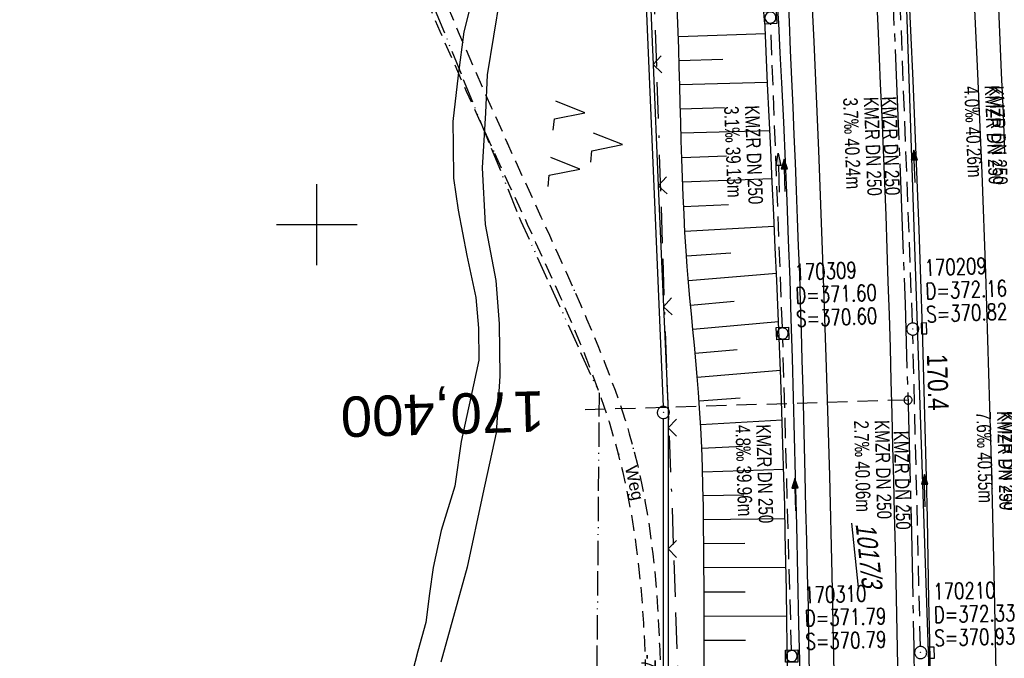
# Model space of a CAD drawing. Extents: x 509535 to 509917, y 455493 to 456443.
# Tile 8 of 34: x 509663 to 509785, y 455746 to 455825. Entities that reach past the tile are written whole.
import ezdxf
from ezdxf.enums import TextEntityAlignment as Align

# ---------------------------------------------------------------- set-up
doc = ezdxf.new("R2010")
doc.units = 0
doc.header["$LTSCALE"] = 10
doc.header["$MEASUREMENT"] = 0
for name, pattern in [('ACAD_ISO13W100', [36, 12, -3, 12, -3, 0, -3, 0, -3]), ('ACAD_ISO16W100', [73, 15, -6.5, 15, -6.5, 15, -7, 1, -7]), ('ACHSE', [5.5, 4, -0.5, 0.5, -0.5]), ('AUSGEZOGEN', [0]), ('LT00', [0]), ('LT11', [0.3, 0.2, -0.1]), ('LT17', [0.15, 0.1, -0.05]), ('STRICHLINIE2', [0.375, 0.25, -0.125])]:
    doc.linetypes.add(name, pattern=pattern)
doc.layers.get('0').update_dxf_attribs({"linetype": 'LT00'})
for name, color, linetype in [('--EK_FBR', 1, 'LT00'), ('--EK_Halt-Pfeil', 4, 'LT00'), ('--EK_Haltung', 7, 'STRICHLINIE2'), ('--EK_Haltung-Text', 140, 'LT00'), ('--EK_Schacht-Text', 5, 'LT00'), ('--EK_ST-93-1', 30, 'LT17'), ('--EL_DFK_AB_L', 21, 'LT00'), ('--EL_DFK_AB_P', 7, 'LT00'), ('--EL_Halt-Pfeil', 4, 'LT00'), ('--EL_Haltung', 182, 'STRICHLINIE2'), ('--EL_Haltung-Text', 182, 'LT00'), ('-AX-093', 35, 'ACHSE'), ('-ST-93-1', 250, 'LT00'), ('ABSTAND', 8, 'LT00'), ('BAB-KABEL', 220, 'ACAD_ISO16W100'), ('DFK_AB_FLNR', 7, 'Continuous'), ('DFK_AB_L', 21, 'LT00'), ('DFK_AB_P', 7, 'LT00'), ('DFK_KATASTER', 250, 'LT00'), ('DFK_NUTZUNG', 250, 'LT00'), ('FELDWEG_TEXT', 250, 'Continuous'), ('GASLTG', 250, 'ACAD_ISO13W100'), ('PFEIL', 140, 'AUSGEZOGEN'), ('V115_AFBR_BAB', 250, 'LT00'), ('V115_BOESCH', 250, 'LT00'), ('V115_BOSCHUNG', 250, 'LT00'), ('V115_FELDWEG', 250, 'LT11'), ('V115_GRABEN', 250, 'LT00'), ('V115_H_BORD', 8, 'LT00'), ('V115_KA_MULD', 182, 'LT00'), ('V115_KA_PRUF', 182, 'LT00'), ('V115_LD_MARK', 250, 'LT00'), ('V115_RASTER', 250, 'LT00'), ('V115_SINKK', 182, 'LT00'), ('V115_ZAUN', 40, 'LT00')]:
    doc.layers.add(name, color=color, linetype=linetype)
doc.styles.add('Beschrift', font='ARIAL.TTF')
doc.styles.add('Haltungsbeschriftung', font='ARIAL.TTF', dxfattribs={"width": 0.75})
doc.styles.add('schachtbeschriftung', font='romans.shx', dxfattribs={"width": 0.75, "height": 2})
doc.styles.get("Standard").update_dxf_attribs({"font": 'ARIAL.TTF'})

# ---------------------------------------------------------------- blocks, each defined once
blk = doc.blocks.new('SYMB0003')
at = {"color": 0, "linetype": 'ByBlock'}
for p, q in [((-0.015712, 0), (0.010166, 0.012015)), ((0, -0.021257), (-0.015712, 0)), ((0.010166, 0.012015), (0, -0.021257))]:
    blk.add_line(p, q, dxfattribs=at)
for points in [[(-0.031395, 0.499013), (-0.093691, 0.491144), (-0.154509, 0.475528), (-0.21289, 0.452414), (-0.267913, 0.422164), (-0.318712, 0.385257), (-0.364484, 0.342274), (-0.404509, 0.293893), (-0.438154, 0.240877), (-0.464888, 0.184062), (-0.484292, 0.124345), (-0.496058, 0.062667), (-0.5, 0)], [(-0.5, 0), (-0.496058, -0.062667), (-0.484292, -0.124345), (-0.464888, -0.184062), (-0.438154, -0.240877), (-0.404509, -0.293893), (-0.364485, -0.342274), (-0.318712, -0.385257), (-0.267914, -0.422164), (-0.21289, -0.452414), (-0.154509, -0.475529), (-0.093691, -0.491144), (-0.031395, -0.499014), (0.031395, -0.499014)], [(0.5, 0), (0.496057, 0.062667), (0.484292, 0.124345), (0.464888, 0.184062), (0.438153, 0.240877), (0.404509, 0.293893), (0.364484, 0.342274), (0.318712, 0.385257), (0.267913, 0.422164), (0.21289, 0.452414), (0.154509, 0.475528), (0.093691, 0.491144), (0.031395, 0.499013), (-0.031395, 0.499013)], [(0.031395, -0.499014), (0.093691, -0.491144), (0.154509, -0.475529), (0.21289, -0.452414), (0.267914, -0.422164), (0.318712, -0.385257), (0.364485, -0.342274), (0.404509, -0.293893), (0.438154, -0.240877), (0.464889, -0.184062), (0.484292, -0.124345), (0.496058, -0.062667), (0.5, 0)]]:
    blk.add_lwpolyline(points, dxfattribs=at)
blk = doc.blocks.new('SYMB7221')
at = {"color": 0, "linetype": 'ByBlock'}
for p, q in [((0, 0.435), (-0.11, 0.065)), ((0.11, 0.065), (0, 0.435)), ((0.25, 0.065), (0.11, 0.065)), ((-0.35, -0.065), (-0.46, -0.435)), ((0.35, -0.065), (0.24, -0.435))]:
    blk.add_line(p, q, dxfattribs=at)
for points in [[(-0.1, -0.435), (-0.24, -0.435), (-0.35, -0.065)], [(0.6, -0.435), (0.46, -0.435), (0.35, -0.065)]]:
    blk.add_lwpolyline(points, dxfattribs=at)
blk = doc.blocks.new('Pfreil3')
at = {"layer": 'PFEIL'}
blk.add_hatch(color=256, dxfattribs=at).paths.add_polyline_path([(-1.55, 0.27), (-1.55, -0.27), (0, 0)])
for p, q in [((-1.55, 0), (-4.83, 0)), ((-1.55, -0.27), (-1.55, 0.27)), ((-1.55, 0.27), (0, 0)), ((0, 0), (-1.55, -0.27))]:
    blk.add_line(p, q, dxfattribs=at)
blk = doc.blocks.new('SYMB0011')
at = {"color": 0, "linetype": 'ByBlock'}
for p, q in [((0.5, 0), (-0.5, 0)), ((0, 0.5), (0, -0.5))]:
    blk.add_line(p, q, dxfattribs=at)
blk = doc.blocks.new('SYMB1210')
at = {"color": 0, "linetype": 'ByBlock'}
blk.add_line((0.018815, -0.179014), (0.055623, -0.17119), dxfattribs=at)
for points in [[(-0.2, -0.2), (-0.2, 0.2), (0.2, 0.2), (0.2, -0.2), (-0.2, -0.2)], [(0.018815, 0.179014), (-0.018815, 0.179014), (-0.055623, 0.17119), (-0.09, 0.155885), (-0.120444, 0.133766), (-0.145623, 0.105801), (-0.164438, 0.073213), (-0.176067, 0.037424), (-0.18, 0)], [(-0.18, 0), (-0.176067, -0.037424), (-0.164438, -0.073213), (-0.145623, -0.105801), (-0.120444, -0.133766), (-0.09, -0.155885), (-0.055623, -0.17119), (-0.018815, -0.179014), (0.018815, -0.179014)], [(0.18, 0), (0.176067, 0.037424), (0.164438, 0.073213), (0.145623, 0.105801), (0.120444, 0.133766), (0.09, 0.155885), (0.055623, 0.17119), (0.018815, 0.179014)], [(0.055623, -0.17119), (0.09, -0.155885), (0.120444, -0.133766), (0.145623, -0.105801), (0.164438, -0.073213), (0.176067, -0.037424), (0.18, 0)]]:
    blk.add_lwpolyline(points, dxfattribs=at)
blk = doc.blocks.new('SYMB0652')
at = {"color": 0, "linetype": 'ByBlock'}
blk.add_lwpolyline([(-0.15, -0.075), (0.15, -0.075), (0.15, 0.075), (-0.15, 0.075), (-0.15, -0.075)], dxfattribs=at)
blk = doc.blocks.new('SYMB0024')
at = {"color": 0, "linetype": 'ByBlock'}
for p, q in [((-0.5, 0.5), (0, 0)), ((0, 0), (0.5, 0.5))]:
    blk.add_line(p, q, dxfattribs=at)
blk = doc.blocks.new('SYMB0070')
at = {"color": 0, "linetype": 'ByBlock'}
for p, q in [((-0.5, 0), (0.2, 0)), ((0.5, 0), (0.2, 0.1)), ((0.2, 0.1), (0.2, 0)), ((0.468, 0), (0.21, 0.086)), ((0.21, 0.086), (0.21, -0.086)), ((0.21, -0.086), (0.468, 0)), ((0.22, -0.072), (0.437, 0)), ((0.23, -0.058), (0.405, 0)), ((0.24, -0.045), (0.374, 0)), ((0.342, 0), (0.25, 0.031)), ((0.25, 0.031), (0.25, -0.031)), ((0.25, -0.031), (0.342, 0)), ((0.26, -0.017), (0.31, 0)), ((0.27, -0.003), (0.279, 0))]:
    blk.add_line(p, q, dxfattribs=at)
for points in [[(0.2, 0), (0.2, -0.1), (0.5, 0)], [(0.437, 0), (0.22, 0.072), (0.22, -0.072)], [(0.405, 0), (0.23, 0.058), (0.23, -0.058)], [(0.374, 0), (0.24, 0.045), (0.24, -0.045)], [(0.31, 0), (0.26, 0.017), (0.26, -0.017)], [(0.279, 0), (0.27, 0.003), (0.27, -0.003)]]:
    blk.add_lwpolyline(points, dxfattribs=at)
blk = doc.blocks.new('SYMB2')
at = {"color": 0, "linetype": 'ByBlock', "flags": 128}
for points in [[(-0.031395, 0.499013), (-0.093691, 0.491144), (-0.154509, 0.475528), (-0.21289, 0.452414), (-0.267913, 0.422164), (-0.318712, 0.385257), (-0.364484, 0.342274), (-0.404509, 0.293893), (-0.438154, 0.240877), (-0.464888, 0.184062), (-0.484292, 0.124345), (-0.496058, 0.062667), (-0.5, 0)], [(-0.5, 0), (-0.496058, -0.062667), (-0.484292, -0.124345), (-0.464888, -0.184062), (-0.438154, -0.240877), (-0.404509, -0.293893), (-0.364485, -0.342274), (-0.318712, -0.385257), (-0.267914, -0.422164), (-0.21289, -0.452414), (-0.154509, -0.475529), (-0.093691, -0.491144), (-0.031395, -0.499014), (0.031395, -0.499014)], [(0.5, 0), (0.496057, 0.062667), (0.484292, 0.124345), (0.464888, 0.184062), (0.438153, 0.240877), (0.404509, 0.293893), (0.364484, 0.342274), (0.318712, 0.385257), (0.267913, 0.422164), (0.21289, 0.452414), (0.154509, 0.475528), (0.093691, 0.491144), (0.031395, 0.499013), (-0.031395, 0.499013)], [(0.031395, -0.499014), (0.093691, -0.491144), (0.154509, -0.475529), (0.21289, -0.452414), (0.267914, -0.422164), (0.318712, -0.385257), (0.364485, -0.342274), (0.404509, -0.293893), (0.438154, -0.240877), (0.464889, -0.184062), (0.484292, -0.124345), (0.496058, -0.062667), (0.5, 0)]]:
    blk.add_lwpolyline(points, dxfattribs=at)

msp = doc.modelspace()

# ---------------------------------------------------------------- linework, layer by layer
at = {"layer": '--EK_FBR', "color": 2}
for points in [[(509769.17, 455829.99), (509769.46, 455823.73), (509769.74, 455817.46), (509769.91, 455813.38), (509770.08, 455809.29), (509770.25, 455805.2), (509770.41, 455801.12), (509770.55, 455797.03), (509770.69, 455792.94), (509770.82, 455788.85), (509770.94, 455784.75), (509771.05, 455780.66), (509771.16, 455776.57), (509771.26, 455772.48), (509771.36, 455768.38), (509771.46, 455764.21), (509771.56, 455760.05), (509771.65, 455755.88), (509771.75, 455751.71), (509771.83, 455747.54), (509771.91, 455743.37)], [(509773.18, 455830.25), (509773.47, 455824.05), (509773.75, 455817.85), (509774.01, 455811.71), (509774.25, 455805.56), (509774.49, 455799.42), (509774.7, 455793.27), (509774.9, 455787.13), (509775.08, 455780.99), (509775.25, 455774.85), (509775.4, 455768.71), (509775.52, 455763.65), (509775.62, 455758.59), (509775.72, 455753.53), (509775.81, 455748.47), (509775.9, 455743.41)]]:
    msp.add_lwpolyline(points, dxfattribs=at)
at = {"layer": '--EK_FBR'}
for points in [[(509760.99, 455744.56), (509760.91, 455748.63), (509760.83, 455752.7), (509760.74, 455756.77), (509760.64, 455760.84), (509760.54, 455764.9), (509760.44, 455768.97), (509760.35, 455772.53), (509760.27, 455776.09), (509760.18, 455779.65), (509760.08, 455783.22), (509759.98, 455786.77), (509759.87, 455790.33), (509759.76, 455793.89), (509759.63, 455797.34), (509759.5, 455800.78), (509759.37, 455804.23), (509759.23, 455807.67), (509759.08, 455811.11), (509758.94, 455814.55), (509758.79, 455818), (509758.64, 455821.55), (509758.5, 455825.1), (509758.35, 455828.66)], [(509784.36, 455826.82), (509784.55, 455822.82), (509784.72, 455818.82), (509784.93, 455813.8), (509785.13, 455808.78)]]:
    msp.add_lwpolyline(points, dxfattribs=at)
at = {"layer": '--EK_Haltung'}
for p, q in [((509773.72, 455787.83), (509772.25, 455826.55)), ((509757.62, 455787.28), (509756.17, 455824.89)), ((509758.75, 455747.34), (509757.67, 455785.78)), ((509774.71, 455747.78), (509773.77, 455786.33))]:
    msp.add_line(p, q, dxfattribs=at)
at = {"layer": '--EK_ST-93-1', "ltscale": 2.5}
msp.add_line((509773.17, 455778.29), (509733.18, 455777.07), dxfattribs=at)
at = {"layer": '--EL_DFK_AB_L'}
for p, q in [((509737.44, 455906.47), (509742.85, 455777.5)), ((509742.88, 455776), (509742.85, 455706.98))]:
    msp.add_line(p, q, dxfattribs=at)
at = {"layer": '--EL_Haltung'}
for p, q in [((509773.72, 455787.83), (509772.25, 455826.55)), ((509757.62, 455787.28), (509756.17, 455824.89)), ((509758.75, 455747.34), (509757.67, 455785.78)), ((509774.71, 455747.78), (509773.77, 455786.33))]:
    msp.add_line(p, q, dxfattribs=at)
at = {"layer": '-AX-093', "ltscale": 0.2}
msp.add_lwpolyline([(509771.06, 455832.67), (509771.72, 455818.52), (509772.29, 455804.37), (509772.8, 455790.22), (509773.23, 455776.06), (509773.59, 455761.91), (509773.88, 455747.75), (509774.1, 455733.59), (509774.26, 455719.43), (509774.35, 455705.26), (509774.38, 455691.1), (509774.34, 455676.94), (509774.24, 455662.78)], dxfattribs=at)
at = {"layer": 'BAB-KABEL', "ltscale": 0.03, "flags": 128}
msp.add_lwpolyline([(509651.99, 456424.78), (509670.82, 456365.75), (509672.68, 456359.45), (509656.28, 456346.09), (509661.63, 456318.85), (509681.16, 456323.49), (509686.88, 456299.25), (509691.52, 456276.96), (509696.36, 456254.1), (509698.03, 456247.41), (509697.82, 456236.7), (509703.34, 456208.42), (509708, 456177.84), (509713.01, 456144.68), (509717.32, 456116.69), (509721.29, 456086.1), (509724.58, 456056.89), (509728.2, 456022), (509732.51, 455987.78), (509734.93, 455959.1), (509737.19, 455922.47), (509739.44, 455887.39), (509741.17, 455845.09), (509743.38, 455778.71), (509743.92, 455765.94), (509744.78, 455741.01), (509744.35, 455717.58), (509743.71, 455704.36), (509743.48, 455680.9), (509743.81, 455655.76), (509744.35, 455638.57), (509743.92, 455619.98), (509744.03, 455598.28), (509744.88, 455574.42), (509745.02, 455570.73), (509745.41, 455559.94), (509746.46, 455539.74), (509746.86, 455517.32), (509747.13, 455504.69)], dxfattribs=at)
at = {"layer": 'DFK_AB_L'}
for p, q in [((509737.44, 455906.47), (509742.85, 455777.5)), ((509742.88, 455776), (509742.85, 455706.98))]:
    msp.add_line(p, q, dxfattribs=at)
at = {"layer": 'DFK_KATASTER'}
for p, q in [((509722.72, 455828.61), (509721.06, 455818.55)), ((509719.17, 455827.81), (509718.17, 455823.88)), ((509718.17, 455823.88), (509717.5, 455818.5)), ((509717.5, 455818.5), (509716.82, 455812.77)), ((509721.06, 455818.55), (509720.87, 455813.83)), ((509720.87, 455813.83), (509720.46, 455807.05)), ((509716.82, 455812.77), (509716.86, 455809.81)), ((509716.86, 455809.81), (509716.92, 455805.75)), ((509720.46, 455807.05), (509720.81, 455800.03)), ((509716.92, 455805.75), (509717.48, 455801.79)), ((509717.48, 455801.79), (509718.56, 455796.19)), ((509720.81, 455800.03), (509722.16, 455793.08)), ((509718.56, 455796.19), (509719.68, 455790.99)), ((509722.16, 455793.08), (509722.54, 455787.71)), ((509719.68, 455790.99), (509719.99, 455787.18)), ((509722.54, 455787.71), (509722.63, 455781.24)), ((509719.99, 455787.18), (509720.04, 455783.21)), ((509720.04, 455783.21), (509719.05, 455778.63)), ((509722.63, 455781.24), (509722.17, 455774.21)), ((509719.05, 455778.63), (509717.87, 455773.15)), ((509717.87, 455773.15), (509717.05, 455767.62)), ((509722.17, 455774.21), (509720.52, 455766.66)), ((509717.05, 455767.62), (509715.37, 455762.13)), ((509720.52, 455766.66), (509718.59, 455757.6)), ((509715.37, 455762.13), (509714.38, 455757.55)), ((509714.38, 455757.55), (509713.92, 455754.33)), ((509718.59, 455757.6), (509715.34, 455745.82)), ((509713.92, 455754.33), (509713.47, 455750.76)), ((509713.47, 455750.76), (509712.51, 455747.18)), ((509712.51, 455747.18), (509711.51, 455743.46))]:
    msp.add_line(p, q, dxfattribs=at)
at = {"layer": 'GASLTG', "ltscale": 0.025, "flags": 128}
msp.add_lwpolyline([(509576.64, 456416.86), (509580.42, 456407.74), (509587.24, 456392.18), (509591.42, 456382.27), (509597.66, 456365.03), (509604.75, 456344.5), (509608.5, 456332.06), (509616.69, 456303.9), (509621.74, 456286.7), (509623.05, 456279.51), (509625.2, 456264.88), (509628.28, 456228.9), (509627.76, 456227.65), (509626.73, 456226.11), (509624.81, 456225), (509619.29, 456223.6), (509599.24, 456219.11), (509590.54, 456217.56), (509588.78, 456216.68), (509588.11, 456214.99), (509588, 456213.31), (509590.7, 456177.75), (509590.25, 456175.17), (509586.8, 456115.33), (509601.51, 456073.24), (509608.12, 456055.24), (509610.22, 456049.99), (509615.8, 456040.04), (509651.21, 455979.5), (509663.5, 455954.04), (509676.39, 455920.74), (509705.32, 455849.52), (509725.25, 455800.42), (509734.94, 455779.14), (509734.41, 455718.88), (509734.2, 455703.01), (509733.7, 455653.34), (509733.32, 455613.95), (509732.96, 455610.18), (509732.76, 455606.91), (509732.7, 455601.24), (509731.56, 455550.22), (509730.86, 455531.77), (509730.15, 455502.9)], dxfattribs=at)
at = {"layer": 'V115_AFBR_BAB', "color": 0}
for points in [[(509769.17, 455829.99), (509769.46, 455823.73), (509769.74, 455817.46), (509769.91, 455813.38), (509770.08, 455809.29), (509770.25, 455805.2), (509770.41, 455801.12), (509770.55, 455797.03), (509770.69, 455792.94), (509770.82, 455788.85), (509770.94, 455784.75), (509771.05, 455780.66), (509771.16, 455776.57), (509771.26, 455772.48), (509771.36, 455768.38), (509771.46, 455764.21), (509771.56, 455760.05), (509771.65, 455755.88), (509771.75, 455751.71), (509771.83, 455747.54), (509771.91, 455743.37)], [(509773.18, 455830.25), (509773.47, 455824.05), (509773.75, 455817.85), (509774.01, 455811.71), (509774.25, 455805.56), (509774.49, 455799.42), (509774.7, 455793.27), (509774.9, 455787.13), (509775.08, 455780.99), (509775.25, 455774.85), (509775.4, 455768.71), (509775.52, 455763.65), (509775.62, 455758.59), (509775.72, 455753.53), (509775.81, 455748.47), (509775.9, 455743.41)]]:
    msp.add_lwpolyline(points, dxfattribs=at)
at = {"layer": 'V115_AFBR_BAB'}
for points in [[(509760.99, 455744.56), (509760.91, 455748.63), (509760.83, 455752.7), (509760.74, 455756.77), (509760.64, 455760.84), (509760.54, 455764.9), (509760.44, 455768.97), (509760.35, 455772.53), (509760.27, 455776.09), (509760.18, 455779.65), (509760.08, 455783.22), (509759.98, 455786.77), (509759.87, 455790.33), (509759.76, 455793.89), (509759.63, 455797.34), (509759.5, 455800.78), (509759.37, 455804.23), (509759.23, 455807.67), (509759.08, 455811.11), (509758.94, 455814.55), (509758.79, 455818), (509758.64, 455821.55), (509758.5, 455825.1), (509758.35, 455828.66)], [(509784.36, 455826.82), (509784.55, 455822.82), (509784.72, 455818.82), (509784.93, 455813.8), (509785.13, 455808.78)]]:
    msp.add_lwpolyline(points, dxfattribs=at)
at = {"layer": 'V115_BOESCH'}
msp.add_lwpolyline([(509747.95, 455744.31), (509747.94, 455747.39), (509747.93, 455750.47), (509747.92, 455752.91), (509747.92, 455755.35), (509747.91, 455757.79), (509747.9, 455760.23), (509747.87, 455762.67), (509747.84, 455765.11), (509747.79, 455767.55), (509747.72, 455769.99), (509747.63, 455772.42), (509747.51, 455774.86), (509747.36, 455777.29), (509747.22, 455779.24), (509747.07, 455781.19), (509746.9, 455783.13), (509746.72, 455785.08), (509746.54, 455787.02), (509746.36, 455788.97), (509746.18, 455790.91), (509746.01, 455792.86), (509745.85, 455794.81), (509745.71, 455796.75), (509745.56, 455799.03), (509745.44, 455801.3), (509745.33, 455803.58), (509745.25, 455805.85), (509745.17, 455808.13), (509745.1, 455810.41), (509745.04, 455812.69), (509744.98, 455814.96), (509744.92, 455817.24), (509744.86, 455819.52), (509744.79, 455821.8), (509744.68, 455824.9), (509744.54, 455828.01)], dxfattribs=at)
at = {"layer": 'V115_BOSCHUNG'}
for p, q in [((509744.74, 455823.3), (509755.52, 455823.69)), ((509744.84, 455820.33), (509750.24, 455820.5)), ((509744.92, 455817.36), (509755.78, 455817.65)), ((509745, 455814.36), (509750.46, 455814.5)), ((509745.08, 455811.36), (509756.06, 455811.65)), ((509745.16, 455808.33), (509750.68, 455808.51)), ((509745.27, 455805.31), (509756.33, 455805.71)), ((509745.39, 455802.26), (509750.93, 455802.51)), ((509745.55, 455799.2), (509756.61, 455799.83)), ((509745.75, 455796.13), (509751.25, 455796.52)), ((509745.99, 455793.08), (509756.87, 455793.98)), ((509746.26, 455790.05), (509751.63, 455790.53)), ((509746.54, 455787.05), (509757.13, 455788.03)), ((509746.82, 455784.08), (509752.04, 455784.55)), ((509747.07, 455781.13), (509757.37, 455781.97)), ((509747.3, 455778.2), (509752.39, 455778.55)), ((509747.49, 455775.28), (509757.6, 455775.83)), ((509747.63, 455772.35), (509752.66, 455772.56)), ((509747.74, 455769.4), (509757.78, 455769.72)), ((509747.81, 455766.45), (509752.84, 455766.56)), ((509747.86, 455763.49), (509757.93, 455763.64)), ((509747.89, 455760.53), (509752.95, 455760.56)), ((509747.91, 455757.54), (509758.06, 455757.59)), ((509747.92, 455754.55), (509753.01, 455754.56)), ((509747.92, 455751.55), (509758.16, 455751.58)), ((509747.93, 455748.55), (509753.07, 455748.56))]:
    msp.add_line(p, q, dxfattribs=at)
at = {"layer": 'V115_FELDWEG', "flags": 128}
for points in [[(509663.46, 455961.16), (509665.37, 455956.47), (509667.29, 455951.78), (509669.2, 455947.08), (509671.1, 455942.39), (509673.01, 455937.69), (509674.66, 455933.59), (509676.32, 455929.48), (509677.97, 455925.38), (509679.62, 455921.27), (509681.28, 455917.17), (509682.93, 455913.06), (509684.17, 455910), (509685.4, 455906.93), (509686.64, 455903.87), (509687.87, 455900.8), (509689.09, 455897.74), (509690.31, 455894.66), (509691.52, 455891.59), (509692.71, 455888.51), (509693.9, 455885.43), (509695.07, 455882.34), (509696.13, 455879.5), (509697.18, 455876.65), (509698.22, 455873.8), (509699.26, 455870.94), (509700.29, 455868.09), (509701.32, 455865.23), (509702.35, 455862.38), (509703.39, 455859.52), (509704.43, 455856.67), (509705.48, 455853.82), (509706.55, 455850.98), (509708.3, 455846.38), (509710.1, 455841.79), (509711.93, 455837.22), (509713.79, 455832.66), (509715.69, 455828.11), (509717.62, 455823.58), (509719.58, 455819.06), (509721.57, 455814.56), (509723.58, 455810.07), (509724.61, 455807.79), (509725.65, 455805.52), (509726.69, 455803.24), (509727.73, 455800.97), (509728.77, 455798.69), (509729.81, 455796.41), (509730.84, 455794.13), (509731.86, 455791.84), (509732.63, 455790.1), (509733.38, 455788.35), (509734.13, 455786.6), (509734.85, 455784.84), (509735.56, 455783.08), (509736.24, 455781.3), (509736.9, 455779.52), (509737.52, 455777.73), (509738.11, 455775.93), (509738.66, 455774.12), (509739.17, 455772.29), (509739.71, 455770.15), (509740.19, 455767.99), (509740.61, 455765.82), (509740.98, 455763.63), (509741.3, 455761.44), (509741.58, 455759.23), (509741.81, 455757.02), (509742.01, 455754.81), (509742.17, 455752.59), (509742.3, 455750.37), (509742.4, 455748.14), (509742.49, 455745.53), (509742.54, 455742.92), (509742.57, 455740.31), (509742.58, 455737.7), (509742.56, 455735.09), (509742.53, 455732.49), (509742.48, 455729.88), (509742.42, 455727.28), (509742.35, 455724.67), (509742.28, 455722.07), (509742.2, 455719.46), (509742.13, 455716.86), (509742.06, 455714.03), (509742, 455711.21), (509741.93, 455708.39), (509741.86, 455705.57), (509741.79, 455702.75), (509741.71, 455699.93), (509741.62, 455697.11), (509741.52, 455694.29), (509741.4, 455691.47), (509741.26, 455688.65), (509741.12, 455686.26), (509740.97, 455683.87), (509740.81, 455681.49), (509740.64, 455679.1), (509740.47, 455676.71), (509740.29, 455674.33), (509740.11, 455671.94), (509739.95, 455669.84), (509739.8, 455667.73), (509739.65, 455665.62), (509739.52, 455663.52), (509739.39, 455661.41), (509739.28, 455659.3), (509739.19, 455657.19), (509739.1, 455654.6), (509739.03, 455652.01), (509739, 455649.42), (509738.98, 455646.83), (509738.98, 455644.24), (509738.99, 455641.65), (509739.01, 455639.06), (509739.04, 455636.47), (509739.1, 455632.32), (509739.17, 455628.18), (509739.25, 455624.04), (509739.35, 455619.89), (509739.47, 455615.75), (509739.6, 455611.61), (509739.73, 455607.95), (509739.87, 455604.29), (509740.02, 455600.63), (509740.18, 455596.97), (509740.34, 455593.31), (509740.51, 455589.66), (509740.68, 455586.01), (509740.83, 455582.89), (509740.97, 455579.77), (509741.11, 455576.65), (509741.25, 455573.53), (509741.38, 455570.4), (509741.5, 455567.27), (509741.62, 455564.13), (509741.72, 455560.98), (509741.82, 455557.82), (509741.87, 455555.95), (509741.91, 455554.07), (509741.94, 455552.19), (509741.95, 455550.32), (509741.93, 455548.44), (509741.89, 455546.57), (509741.82, 455544.7), (509741.7, 455542.84), (509741.55, 455540.99), (509741.35, 455539.15), (509741.09, 455537.32), (509740.79, 455535.51), (509740.42, 455533.71), (509739.98, 455531.93), (509739.51, 455530.29), (509738.99, 455528.67), (509738.41, 455527.06), (509737.79, 455525.47), (509737.12, 455523.88), (509736.42, 455522.31), (509735.68, 455520.75), (509734.91, 455519.2), (509734.12, 455517.65), (509733.3, 455516.11), (509732.47, 455514.58), (509731.63, 455513.05), (509730.78, 455511.53), (509729.92, 455510.01), (509729.07, 455508.49), (509727.77, 455506.15), (509726.47, 455503.81), (509725.72, 455502.44)], [(509722.82, 455502.13), (509723.39, 455503.19), (509724.56, 455505.33), (509725.74, 455507.46), (509726.94, 455509.6), (509727.79, 455511.11), (509728.65, 455512.62), (509729.51, 455514.13), (509730.37, 455515.64), (509731.22, 455517.16), (509732.05, 455518.68), (509732.86, 455520.21), (509733.65, 455521.75), (509734.4, 455523.3), (509735.13, 455524.85), (509735.81, 455526.42), (509736.45, 455528), (509737.04, 455529.59), (509737.57, 455531.2), (509738.04, 455532.83), (509738.47, 455534.54), (509738.84, 455536.28), (509739.14, 455538.02), (509739.38, 455539.78), (509739.58, 455541.56), (509739.73, 455543.34), (509739.84, 455545.14), (509739.91, 455546.94), (509739.95, 455548.75), (509739.96, 455550.56), (509739.94, 455552.37), (509739.91, 455554.19), (509739.87, 455556), (509739.81, 455557.81), (509739.71, 455560.95), (509739.6, 455564.07), (509739.47, 455567.18), (509739.34, 455570.29), (509739.21, 455573.38), (509739.06, 455576.48), (509738.92, 455579.57), (509738.77, 455582.66), (509738.63, 455585.76), (509738.43, 455590.01), (509738.24, 455594.27), (509738.06, 455598.54), (509737.88, 455602.81), (509737.71, 455607.08), (509737.55, 455611.34), (509737.4, 455615.53), (509737.25, 455619.71), (509737.13, 455623.9), (509737.02, 455628.08), (509736.92, 455632.26), (509736.84, 455636.45), (509736.81, 455638.77), (509736.79, 455641.09), (509736.78, 455643.41), (509736.78, 455645.74), (509736.8, 455648.06), (509736.85, 455650.38), (509736.91, 455652.7), (509737.01, 455655.01), (509737.13, 455657.33), (509737.25, 455659.17), (509737.39, 455661.02), (509737.54, 455662.86), (509737.7, 455664.7), (509737.86, 455666.54), (509738.03, 455668.38), (509738.19, 455670.22), (509738.35, 455672.07), (509738.62, 455675.37), (509738.86, 455678.69), (509739.07, 455682), (509739.26, 455685.31), (509739.43, 455688.63), (509739.55, 455691.47), (509739.66, 455694.31), (509739.76, 455697.15), (509739.85, 455699.99), (509739.93, 455702.83), (509740, 455705.67), (509740.08, 455708.51), (509740.15, 455711.35), (509740.23, 455714.19), (509740.31, 455717.03), (509740.39, 455719.64), (509740.47, 455722.24), (509740.55, 455724.85), (509740.62, 455727.45), (509740.69, 455730.06), (509740.74, 455732.67), (509740.77, 455735.28), (509740.79, 455737.88), (509740.78, 455740.49), (509740.74, 455743.1), (509740.68, 455745.71), (509740.58, 455748.32), (509740.45, 455750.68), (509740.29, 455753.03), (509740.1, 455755.37), (509739.86, 455757.72), (509739.57, 455760.05), (509739.24, 455762.38), (509738.86, 455764.7), (509738.41, 455767.01), (509737.91, 455769.3), (509737.35, 455771.57), (509736.8, 455773.56), (509736.2, 455775.53), (509735.56, 455777.49), (509734.87, 455779.44), (509734.16, 455781.38), (509733.41, 455783.31), (509732.64, 455785.23), (509731.84, 455787.14), (509731.02, 455789.05), (509730.19, 455790.94), (509729.18, 455793.23), (509728.15, 455795.5), (509727.11, 455797.77), (509726.07, 455800.04), (509725.02, 455802.3), (509723.97, 455804.57), (509722.93, 455806.83), (509721.88, 455809.09), (509720.2, 455812.78), (509718.53, 455816.48), (509716.89, 455820.2), (509715.26, 455823.92), (509713.66, 455827.65), (509712.09, 455831.39), (509710.54, 455835.15), (509709.03, 455838.91), (509707.54, 455842.69), (509706.09, 455846.48), (509704.67, 455850.28), (509703.71, 455852.92), (509702.76, 455855.56), (509701.83, 455858.2), (509700.9, 455860.84), (509699.98, 455863.49), (509699.06, 455866.14), (509698.14, 455868.78), (509697.22, 455871.43), (509696.29, 455874.07), (509695.35, 455876.71), (509694.39, 455879.34), (509693.42, 455881.97), (509692.36, 455884.77), (509691.28, 455887.57), (509690.19, 455890.36), (509689.08, 455893.14), (509687.96, 455895.92), (509686.83, 455898.69), (509685.69, 455901.46), (509684.55, 455904.23), (509683.4, 455907), (509682.26, 455909.77), (509681.12, 455912.54), (509679.68, 455916.04), (509678.25, 455919.55), (509676.83, 455923.06), (509675.42, 455926.56), (509674, 455930.07), (509672.59, 455933.58), (509671.18, 455937.09), (509668.83, 455942.92), (509666.47, 455948.76), (509664.12, 455954.59), (509661.77, 455960.42)]]:
    msp.add_lwpolyline(points, dxfattribs=at)
at = {"layer": 'V115_GRABEN'}
for points in [[(509756.9, 455828.64), (509757.12, 455824.95), (509757.32, 455821.26), (509757.51, 455817.57), (509757.75, 455812.7), (509757.97, 455807.83), (509758.17, 455802.96), (509758.35, 455798.09), (509758.52, 455793.22), (509758.68, 455788.35), (509758.82, 455783.47), (509758.96, 455778.6), (509759.09, 455773.73), (509759.21, 455768.85), (509759.35, 455762.76), (509759.49, 455756.66), (509759.63, 455750.56), (509759.76, 455744.47)], [(509758.28, 455744.22), (509758.22, 455747.72), (509758.16, 455751.22), (509758.11, 455754.72), (509758.04, 455758.23), (509757.98, 455761.73), (509757.9, 455765.23), (509757.81, 455768.73), (509757.69, 455772.79), (509757.56, 455776.85), (509757.41, 455780.91), (509757.26, 455784.97), (509757.09, 455789.03), (509756.91, 455793.09), (509756.73, 455797.15), (509756.54, 455801.21), (509756.35, 455805.26), (509756.17, 455809.32), (509755.98, 455813.38), (509755.79, 455817.44), (509755.62, 455821.44), (509755.44, 455825.45)]]:
    msp.add_lwpolyline(points, dxfattribs=at)
at = {"layer": 'V115_H_BORD'}
msp.add_lwpolyline([(509671.78, 456426.86), (509671.92, 456426.44), (509692.11, 456354.34), (509694.18, 456346.3), (509696.67, 456336.81), (509698.23, 456330.83), (509720.59, 456236.11), (509730.62, 456186.77), (509739.18, 456139.2), (509750.68, 456066.3), (509760.28, 455991.46), (509767.39, 455917.16), (509772.44, 455842.62), (509775.79, 455743.42), (509776.17, 455669.89), (509775.53, 455620.76), (509773.23, 455546.89), (509771.28, 455507.23)], dxfattribs=at)
at = {"layer": 'V115_LD_MARK'}
for points in [[(509760.84, 455836.05), (509761.49, 455822.63), (509762.07, 455809.2), (509762.59, 455795.77), (509763.05, 455782.34), (509763.44, 455768.9), (509763.74, 455756.7), (509763.99, 455744.5), (509764.19, 455732.29), (509764.34, 455720.08), (509764.43, 455707.88), (509764.48, 455695.67), (509764.48, 455683.47), (509764.44, 455671.26), (509764.34, 455659.05)], [(509781.21, 455831.1), (509781.78, 455818.73), (509782.29, 455806.36), (509782.75, 455793.98), (509783.15, 455781.6), (509783.5, 455769.23), (509783.8, 455756.89), (509784.04, 455744.56), (509784.23, 455732.23), (509784.38, 455719.89), (509784.47, 455707.55), (509784.51, 455695.22), (509784.51, 455682.88), (509784.45, 455670.55), (509784.36, 455658.21)]]:
    msp.add_lwpolyline(points, dxfattribs=at)
at = {"layer": 'V115_RASTER'}
for p, q in [((509700, 455795), (509700, 455805)), ((509705, 455800), (509695, 455800))]:
    msp.add_line(p, q, dxfattribs=at)
at = {"layer": 'V115_ZAUN'}
for p, q in [((509741.62, 455819.82), (509742.26, 455804.83)), ((509742.26, 455804.83), (509742.9, 455789.85)), ((509743.46, 455774.86), (509743.46, 455759.86)), ((509743.46, 455759.86), (509743.47, 455744.86))]:
    msp.add_line(p, q, dxfattribs=at)
for points in [[(509740.99, 455834.81), (509741.5, 455822.59), (509741.62, 455819.82)], [(509742.9, 455789.85), (509743.46, 455776.96), (509743.46, 455774.86)]]:
    msp.add_lwpolyline(points, dxfattribs=at)

# ---------------------------------------------------------------- block references
at = {"layer": '--EK_Halt-Pfeil', "yscale": 4, "zscale": 4}
for p, xscale, rotation in [((509773.98, 455807.23), 3.999999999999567, 92.17023000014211), ((509757.9, 455806.12), 4.000000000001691, 92.21270999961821), ((509759.21, 455766.59), 3.999999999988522, 91.60366999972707), ((509775.24, 455767.08), 3.99999999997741, 91.40285999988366)]:
    msp.add_blockref('SYMB0070', p, dxfattribs=dict(at, xscale=xscale, rotation=rotation))
at = {"layer": '--EL_DFK_AB_P', "xscale": 1.500000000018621, "yscale": 1.5, "zscale": 1.5, "rotation": 264.7377099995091}
msp.add_blockref('SYMB0003', (509742.88, 455776.75), dxfattribs=at)
at = {"layer": '--EL_Halt-Pfeil', "yscale": 4, "zscale": 4}
for p, xscale, rotation in [((509773.98, 455807.23), 3.999999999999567, 92.17023000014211), ((509757.9, 455806.12), 4.000000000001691, 92.21270999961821), ((509759.21, 455766.59), 3.999999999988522, 91.60366999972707), ((509775.24, 455767.08), 3.99999999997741, 91.40285999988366)]:
    msp.add_blockref('SYMB0070', p, dxfattribs=dict(at, xscale=xscale, rotation=rotation))
at = {"layer": '-ST-93-1', "rotation": 274.1956499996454}
msp.add_blockref('SYMB2', (509773.17, 455778.29), dxfattribs=at)
at = {"layer": 'DFK_AB_P', "xscale": 1.500000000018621, "yscale": 1.5, "zscale": 1.5, "rotation": 264.7377099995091}
msp.add_blockref('SYMB0003', (509742.88, 455776.75), dxfattribs=at)
at = {"layer": 'DFK_NUTZUNG', "xscale": 10.00000000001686, "yscale": 10, "zscale": 10, "rotation": 264.7377100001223}
msp.add_blockref('SYMB7221', (509733.5, 455810.31), dxfattribs=at)
at = {"layer": 'PFEIL', "rotation": 91.6866262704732}
msp.add_blockref('Pfreil3', (509757.09, 455808.87), dxfattribs=at)
at = {"layer": 'V115_FELDWEG', "xscale": 0.1000000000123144, "yscale": 0.09999999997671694, "zscale": 0.1, "rotation": 275.9993999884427}
for p in [(509723.58, 455810.07), (509721.88, 455809.09), (509731.86, 455791.84), (509730.19, 455790.94), (509739.17, 455772.29), (509737.35, 455771.57), (509740.58, 455748.32), (509742.4, 455748.14)]:
    msp.add_blockref('SYMB0011', p, dxfattribs=at)
at = {"layer": 'V115_KA_MULD', "zscale": 3.8}
for p, xscale, yscale, rotation in [((509756.14, 455825.64), 3.799999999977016, 3.799999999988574, 93.30196594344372), ((509757.65, 455786.53), 3.799999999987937, 3.799999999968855, 91.83684566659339), ((509758.77, 455746.59), 3.800000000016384, 3.79999999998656, 270.9390349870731)]:
    msp.add_blockref('SYMB1210', p, dxfattribs=dict(at, xscale=xscale, yscale=yscale, rotation=rotation))
at = {"layer": 'V115_KA_PRUF', "xscale": 1.49999999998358, "yscale": 1.5, "zscale": 1.5, "rotation": 275.9994000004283}
for p in [(509773.75, 455787.08), (509774.73, 455747.03)]:
    msp.add_blockref('SYMB0003', p, dxfattribs=at)
at = {"layer": 'V115_SINKK', "zscale": 4.5}
for p, xscale, yscale, rotation in [((509775.15, 455787.16), 4.500000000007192, 4.49999999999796, 271.7045092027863), ((509776.1, 455747.02), 4.500000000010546, 4.499999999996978, 270.9631338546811)]:
    msp.add_blockref('SYMB0652', p, dxfattribs=dict(at, xscale=xscale, yscale=yscale, rotation=rotation))
at = {"layer": 'V115_ZAUN', "yscale": 2.099999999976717, "zscale": 2.1}
for p, xscale, rotation in [((509741.62, 455819.82), 2.100000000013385, 272.4581899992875), ((509742.26, 455804.83), 2.100000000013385, 272.4581899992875), ((509742.9, 455789.85), 2.100000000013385, 272.4581899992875), ((509743.46, 455774.86), 2.100000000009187, 270.0156600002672), ((509743.46, 455759.86), 2.100000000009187, 270.0156600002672)]:
    msp.add_blockref('SYMB0024', p, dxfattribs=dict(at, xscale=xscale, rotation=rotation))

# ---------------------------------------------------------------- texts
at = {"layer": '--EK_Haltung-Text', "style": 'Haltungsbeschriftung', "width": 0.75}
for s, rotation, p in [('4.0‰ 40.26m', -87.5864, (509780.11, 455817.12)), ('KMZR DN 250', -87.5864, (509782.66, 455817.23)), ('3.1‰ 39.13m', -87.7873, (509750.4, 455814.64)), ('KMZR DN 250', -87.7873, (509752.96, 455814.74)), ('3.7‰ 40.24m', -87.8298, (509765.13, 455815.69)), ('KMZR DN 250', -87.8298, (509767.69, 455815.79)), ('7.6‰ 40.55m', -88.5021, (509781.62, 455776.84)), ('KMZR DN 250', -88.5021, (509784.18, 455776.91)), ('2.7‰ 40.06m', -88.5971, (509766.49, 455775.73)), ('KMZR DN 250', -88.5971, (509769.05, 455775.79)), ('4.8‰ 39.96m', -88.3963, (509751.81, 455775.18)), ('KMZR DN 250', -88.3963, (509754.37, 455775.26))]:
    msp.add_text(s, height=1.8, rotation=rotation, dxfattribs=at).set_placement(p)
at = {"layer": '--EK_Schacht-Text', "style": 'schachtbeschriftung', "width": 0.75}
for s, rotation, p in [('170309', 2.2127, (509759.15, 455793.11)), ('170209', 2.1702, (509775.25, 455793.65)), ('D=371.60', 2.2127, (509759.26, 455790.23)), ('D=372.16', 2.1702, (509775.36, 455790.77)), ('S=370.82', 2.1702, (509775.47, 455787.9)), ('S=370.60', 2.2127, (509759.37, 455787.35)), ('170310', 1.6037, (509760.34, 455753.14)), ('170210', 1.4029, (509776.32, 455753.58)), ('D=371.79', 1.6037, (509760.42, 455750.27)), ('D=372.33', 1.4029, (509776.39, 455750.7)), ('S=370.93', 1.4029, (509776.46, 455747.82)), ('S=370.79', 1.6037, (509760.5, 455747.39))]:
    msp.add_text(s, height=2, rotation=rotation, dxfattribs=at).set_placement(p)
at = {"layer": '--EK_ST-93-1', "style": 'Beschrift'}
msp.add_text('170,400', height=5, rotation=-178.3529, dxfattribs=at).set_placement((509728.18, 455776.91), align=Align.MIDDLE_LEFT)
at = {"layer": '--EL_Haltung-Text', "style": 'Haltungsbeschriftung', "width": 0.75}
for rotation, p in [(-87.5864, (509783.21, 455817.15)), (-87.8298, (509769.92, 455815.85)), (-87.7873, (509752.96, 455814.74)), (-88.5021, (509784.73, 455776.83)), (-88.3963, (509754.37, 455775.26)), (-88.5971, (509771.4, 455774.47))]:
    msp.add_text('KMZR DN 250', height=1.8, rotation=rotation, dxfattribs=at).set_placement(p)
at = {"layer": '-ST-93-1', "style": 'Beschrift', "width": 0.8}
msp.add_text('  170.4', height=2.5, rotation=-88.3526, dxfattribs=at).set_placement((509775.46, 455785.51))
at = {"layer": 'ABSTAND', "width": 0.75}
msp.add_text(' -70.52-', height=1.8, rotation=-90.0236, dxfattribs=at).set_placement((509740.17, 455747.32))
at = {"layer": 'DFK_AB_FLNR', "oblique": 13.754, "width": 0.75}
msp.add_text('%%U1017/3', height=2.5, rotation=275.9994, dxfattribs=at).set_placement((509766.67, 455762.96))
at = {"layer": 'FELDWEG_TEXT', "insert": (509737.68, 455769.86), "char_height": 1.5, "attachment_point": 7, "rotation": 282.4475, "style": 'Beschrift'}
msp.add_mtext('Weg', dxfattribs=at)

doc.saveas('drawing.dxf')
